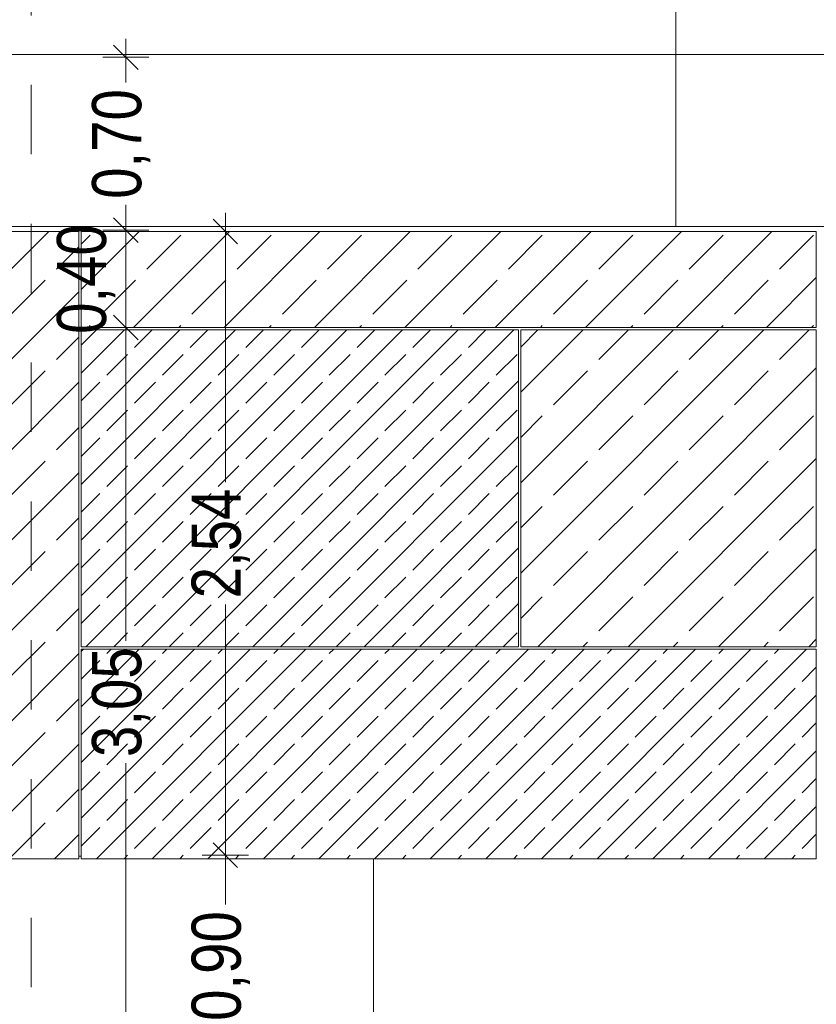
# Model space of a CAD drawing. Header units: millimetres. Extents: x 52659 to 1698020, y -10054 to 104697.
# Tile 12 of 256: x 135472 to 138712, y 11656 to 15659. Entities that reach past the tile are written whole.
import ezdxf

# ---------------------------------------------------------------- set-up
doc = ezdxf.new("R2010")
doc.units = ezdxf.units.MM
doc.header["$MEASUREMENT"] = 0
doc.linetypes.add('Traits', pattern=[564.444447, 282.222223, -282.222223])
for name, color, linetype in [('02-04 CASSETTES CLAIRES', 7, 'Continuous'), ('02-04 CASSETTES FONCEES', 7, 'Continuous'), ('02-04 Mur.Construction', 7, 'Continuous'), ('05-02 Cotation 200ème 100ème.Cotations', 7, 'Continuous'), ('08-01 2D Dessin général.2D', 7, 'Continuous')]:
    doc.layers.add(name, color=color, linetype=linetype)
doc.styles.add('STYLE_GENERE_3', font='ARIALN.TTF')
doc.dimstyles.new('STYLE_GENERE__1', dxfattribs={"dimtxt": 200, "dimasz": 95, "dimexe": 0.18, "dimexo": 100, "dimgap": 0, "dimtad": 0, "dimlfac": 0.001, "dimzin": 0, "dimdsep": 46, "dimtxsty": 'STYLE_GENERE_3', "dimblk": 'ARROWHEAD_6', "dimblk1": 'ARROWHEAD_6', "dimblk2": 'ARROWHEAD_6', "dimcen": 0.09, "dimclrd": 7, "dimclre": 7, "dimclrt": 7, "dimazin": 0, "dimtfac": 1, "dimtdec": 4, "dimtmove": 2, "dimatfit": 3, "dimfxl": 1, "dimtolj": 1, "dimtzin": 0, "dimarcsym": 0})
doc.dimstyles.new('STYLE_GENERE__2', dxfattribs={"dimtxt": 200, "dimasz": 95, "dimexe": 0.18, "dimexo": 100, "dimgap": 0, "dimtad": 0, "dimlfac": 0.001, "dimzin": 0, "dimdsep": 46, "dimtxsty": 'STYLE_GENERE_3', "dimblk": 'ARROWHEAD_6', "dimblk1": 'ARROWHEAD_6', "dimblk2": 'ARROWHEAD_6', "dimcen": 0.09, "dimclrd": 7, "dimclre": 7, "dimclrt": 7, "dimazin": 0, "dimtfac": 1, "dimtdec": 4, "dimtmove": 0, "dimatfit": 3, "dimfxl": 1, "dimtolj": 1, "dimtzin": 0, "dimarcsym": 0})

# ---------------------------------------------------------------- blocks, each defined once
blk = doc.blocks.new('Élément de coupe_235_1', base_point=(131932.7, 5158.1))
at = {"layer": '02-04 Mur.Construction', "color": 7, "linetype": 'Continuous', "lineweight": 9}
blk.add_line((135722.5, 12258.1), (135712.5, 12258.1), dxfattribs=at)
blk = doc.blocks.new('Élément de coupe_236_1', base_point=(131932.7, 5158.1))
at = {"layer": '02-04 Mur.Construction', "color": 7, "linetype": 'Continuous', "lineweight": 9}
for p, q in [((220582.7, 15518.1), (134892.7, 15518.1)), ((220582.7, 14818.1), (134892.7, 14818.1))]:
    blk.add_line(p, q, dxfattribs=at)
blk = doc.blocks.new('Élément de coupe_363_1', base_point=(131932.7, 5158.1))
at = {"layer": '02-04 CASSETTES FONCEES', "color": 7, "linetype": 'Continuous', "lineweight": 9}
for p, q in [((135722.5, 12412.2), (136410.4, 13100.1)), ((135722.5, 12638.5), (136184.1, 13100.1)), ((135722.5, 12864.8), (135957.8, 13100.1)), ((135722.5, 13091), (135731.5, 13100.1)), ((135722.5, 13100.1), (135722.5, 12248.1)), ((138712.5, 13100.1), (135722.5, 13100.1)), ((135784.6, 12248.1), (136636.6, 13100.1)), ((135826.7, 13082.1), (135844.7, 13100.1)), ((136010.9, 12248.1), (136862.9, 13100.1)), ((136053, 13082.1), (136071, 13100.1)), ((136237.2, 12248.1), (137089.2, 13100.1)), ((136279.2, 13082.1), (136297.2, 13100.1)), ((136463.5, 12248.1), (137315.5, 13100.1)), ((136505.5, 13082.1), (136523.5, 13100.1)), ((136689.7, 12248.1), (137541.7, 13100.1)), ((136731.8, 13082.1), (136749.8, 13100.1)), ((136916, 12248.1), (137768, 13100.1)), ((136958.1, 13082.1), (136976, 13100.1)), ((137142.3, 12248.1), (137994.3, 13100.1)), ((137184.3, 13082.1), (137202.3, 13100.1)), ((137368.6, 12248.1), (138220.6, 13100.1)), ((137410.6, 13082.1), (137428.6, 13100.1)), ((137594.8, 12248.1), (138446.8, 13100.1)), ((137636.9, 13082.1), (137654.9, 13100.1)), ((137821.1, 12248.1), (138673.1, 13100.1)), ((137863.2, 13082.1), (137881.1, 13100.1)), ((138089.4, 13082.1), (138107.4, 13100.1)), ((138315.7, 13082.1), (138333.7, 13100.1)), ((138542, 13082.1), (138560, 13100.1)), ((138712.5, 12248.1), (138712.5, 13100.1)), ((135722.5, 12977.9), (135798.4, 13053.8)), ((135939.8, 12969), (136024.7, 13053.8)), ((136166.1, 12969), (136251, 13053.8)), ((136392.4, 12969), (136477.2, 13053.8)), ((136618.7, 12969), (136703.5, 13053.8)), ((136844.9, 12969), (136929.8, 13053.8)), ((137071.2, 12969), (137156.1, 13053.8)), ((137297.5, 12969), (137382.3, 13053.8)), ((137523.8, 12969), (137608.6, 13053.8)), ((137750, 12969), (137834.9, 13053.8)), ((137976.3, 12969), (138061.2, 13053.8)), ((138202.6, 12969), (138287.4, 13053.8)), ((138428.9, 12969), (138513.7, 13053.8)), ((138655.1, 12969), (138712.5, 13026.3)), ((135826.7, 12855.8), (135911.6, 12940.7)), ((136053, 12855.8), (136137.8, 12940.7)), ((136279.2, 12855.8), (136364.1, 12940.7)), ((136505.5, 12855.8), (136590.4, 12940.7)), ((136731.8, 12855.8), (136816.6, 12940.7)), ((136958.1, 12855.8), (137042.9, 12940.7)), ((137184.3, 12855.8), (137269.2, 12940.7)), ((137410.6, 12855.8), (137495.5, 12940.7)), ((137636.9, 12855.8), (137721.7, 12940.7)), ((137863.2, 12855.8), (137948, 12940.7)), ((138089.4, 12855.8), (138174.3, 12940.7)), ((138315.7, 12855.8), (138400.6, 12940.7)), ((138542, 12855.8), (138626.8, 12940.7)), ((138047.4, 12248.1), (138712.5, 12913.2)), ((135722.5, 12751.6), (135798.4, 12827.5)), ((135939.8, 12742.7), (136024.7, 12827.5)), ((136166.1, 12742.7), (136251, 12827.5)), ((136392.4, 12742.7), (136477.2, 12827.5)), ((136618.7, 12742.7), (136703.5, 12827.5)), ((136844.9, 12742.7), (136929.8, 12827.5)), ((137071.2, 12742.7), (137156.1, 12827.5)), ((137297.5, 12742.7), (137382.3, 12827.5)), ((137523.8, 12742.7), (137608.6, 12827.5)), ((137750, 12742.7), (137834.9, 12827.5)), ((137976.3, 12742.7), (138061.2, 12827.5)), ((138202.6, 12742.7), (138287.4, 12827.5)), ((138428.9, 12742.7), (138513.7, 12827.5)), ((138655.1, 12742.7), (138712.5, 12800)), ((135826.7, 12629.5), (135911.6, 12714.4)), ((136053, 12629.5), (136137.8, 12714.4)), ((136279.2, 12629.5), (136364.1, 12714.4)), ((136505.5, 12629.5), (136590.4, 12714.4)), ((136731.8, 12629.5), (136816.6, 12714.4)), ((136958.1, 12629.5), (137042.9, 12714.4)), ((137184.3, 12629.5), (137269.2, 12714.4)), ((137410.6, 12629.5), (137495.5, 12714.4)), ((137636.9, 12629.5), (137721.7, 12714.4)), ((137863.2, 12629.5), (137948, 12714.4)), ((138089.4, 12629.5), (138174.3, 12714.4)), ((138315.7, 12629.5), (138400.6, 12714.4)), ((138542, 12629.5), (138626.8, 12714.4)), ((138273.7, 12248.1), (138712.5, 12686.9)), ((135722.5, 12525.3), (135798.4, 12601.3)), ((135939.8, 12516.4), (136024.7, 12601.3)), ((136166.1, 12516.4), (136251, 12601.3)), ((136392.4, 12516.4), (136477.2, 12601.3)), ((136618.7, 12516.4), (136703.5, 12601.3)), ((136844.9, 12516.4), (136929.8, 12601.3)), ((137071.2, 12516.4), (137156.1, 12601.3)), ((137297.5, 12516.4), (137382.3, 12601.3)), ((137523.8, 12516.4), (137608.6, 12601.3)), ((137750, 12516.4), (137834.9, 12601.3)), ((137976.3, 12516.4), (138061.2, 12601.3)), ((138202.6, 12516.4), (138287.4, 12601.3)), ((138428.9, 12516.4), (138513.7, 12601.3)), ((138655.1, 12516.4), (138712.5, 12573.8)), ((135826.7, 12403.3), (135911.6, 12488.1)), ((136053, 12403.3), (136137.8, 12488.1)), ((136279.2, 12403.3), (136364.1, 12488.1)), ((136505.5, 12403.3), (136590.4, 12488.1)), ((136731.8, 12403.3), (136816.6, 12488.1)), ((136958.1, 12403.3), (137042.9, 12488.1)), ((137184.3, 12403.3), (137269.2, 12488.1)), ((137410.6, 12403.3), (137495.5, 12488.1)), ((137636.9, 12403.3), (137721.7, 12488.1)), ((137863.2, 12403.3), (137948, 12488.1)), ((138089.4, 12403.3), (138174.3, 12488.1)), ((138315.7, 12403.3), (138400.6, 12488.1)), ((138499.9, 12248.1), (138712.5, 12460.6)), ((138542, 12403.3), (138626.8, 12488.1)), ((135722.5, 12299.1), (135798.4, 12375)), ((135939.8, 12290.1), (136024.7, 12375)), ((136166.1, 12290.1), (136251, 12375)), ((136392.4, 12290.1), (136477.2, 12375)), ((136618.7, 12290.1), (136703.5, 12375)), ((136844.9, 12290.1), (136929.8, 12375)), ((137071.2, 12290.1), (137156.1, 12375)), ((137297.5, 12290.1), (137382.3, 12375)), ((137523.8, 12290.1), (137608.6, 12375)), ((137750, 12290.1), (137834.9, 12375)), ((137976.3, 12290.1), (138061.2, 12375)), ((138202.6, 12290.1), (138287.4, 12375)), ((138428.9, 12290.1), (138513.7, 12375)), ((138655.1, 12290.1), (138712.5, 12347.5)), ((135897.8, 12248.1), (135911.6, 12261.8)), ((136124, 12248.1), (136137.8, 12261.8)), ((136350.3, 12248.1), (136364.1, 12261.8)), ((136576.6, 12248.1), (136590.4, 12261.8)), ((136802.9, 12248.1), (136816.6, 12261.8)), ((137029.1, 12248.1), (137042.9, 12261.8)), ((137255.4, 12248.1), (137269.2, 12261.8)), ((137481.7, 12248.1), (137495.5, 12261.8)), ((137708, 12248.1), (137721.7, 12261.8)), ((137934.2, 12248.1), (137948, 12261.8)), ((138160.5, 12248.1), (138174.3, 12261.8)), ((138386.8, 12248.1), (138400.6, 12261.8)), ((138613.1, 12248.1), (138626.8, 12261.8)), ((135722.5, 12248.1), (138712.5, 12248.1))]:
    blk.add_line(p, q, dxfattribs=at)
blk = doc.blocks.new('Élément de coupe_364_1', base_point=(131932.7, 5158.1))
at = {"layer": '02-04 CASSETTES FONCEES', "color": 7, "linetype": 'Continuous', "lineweight": 9}
for p, q in [((135722.5, 13317.3), (136803.3, 14398.1)), ((135722.5, 13543.6), (136577, 14398.1)), ((135722.5, 13769.8), (136350.7, 14398.1)), ((135722.5, 13996.1), (136124.4, 14398.1)), ((135722.5, 14222.4), (135898.2, 14398.1)), ((135722.5, 14335.5), (135785, 14398.1)), ((135722.5, 14398.1), (135722.5, 13110.1)), ((137501.6, 14398.1), (135722.5, 14398.1)), ((135741.5, 13110.1), (137029.5, 14398.1)), ((135939.8, 14326.6), (136011.3, 14398.1)), ((135967.8, 13110.1), (137255.8, 14398.1)), ((136166.1, 14326.6), (136237.6, 14398.1)), ((136194.1, 13110.1), (137482.1, 14398.1)), ((136392.4, 14326.6), (136463.9, 14398.1)), ((136618.7, 14326.6), (136690.1, 14398.1)), ((136844.9, 14326.6), (136916.4, 14398.1)), ((137071.2, 14326.6), (137142.7, 14398.1)), ((137297.5, 14326.6), (137369, 14398.1)), ((137501.6, 13110.1), (137501.6, 14398.1)), ((135826.7, 14213.5), (135911.6, 14298.3)), ((136053, 14213.5), (136137.8, 14298.3)), ((136279.2, 14213.5), (136364.1, 14298.3)), ((136505.5, 14213.5), (136590.4, 14298.3)), ((136731.8, 14213.5), (136816.6, 14298.3)), ((136958.1, 14213.5), (137042.9, 14298.3)), ((137184.3, 14213.5), (137269.2, 14298.3)), ((137410.6, 14213.5), (137495.5, 14298.3)), ((135722.5, 14109.3), (135798.4, 14185.2)), ((135939.8, 14100.3), (136024.7, 14185.2)), ((136166.1, 14100.3), (136251, 14185.2)), ((136392.4, 14100.3), (136477.2, 14185.2)), ((136420.4, 13110.1), (137501.6, 14191.3)), ((136618.7, 14100.3), (136703.5, 14185.2)), ((136844.9, 14100.3), (136929.8, 14185.2)), ((137071.2, 14100.3), (137156.1, 14185.2)), ((137297.5, 14100.3), (137382.3, 14185.2)), ((135826.7, 13987.2), (135911.6, 14072)), ((136053, 13987.2), (136137.8, 14072)), ((136279.2, 13987.2), (136364.1, 14072)), ((136505.5, 13987.2), (136590.4, 14072)), ((136731.8, 13987.2), (136816.6, 14072)), ((136958.1, 13987.2), (137042.9, 14072)), ((137184.3, 13987.2), (137269.2, 14072)), ((137410.6, 13987.2), (137495.5, 14072)), ((135722.5, 13883), (135798.4, 13958.9)), ((135939.8, 13874.1), (136024.7, 13958.9)), ((136166.1, 13874.1), (136251, 13958.9)), ((136392.4, 13874.1), (136477.2, 13958.9)), ((136618.7, 13874.1), (136703.5, 13958.9)), ((136646.6, 13110.1), (137501.6, 13965)), ((136844.9, 13874.1), (136929.8, 13958.9)), ((137071.2, 13874.1), (137156.1, 13958.9)), ((137297.5, 13874.1), (137382.3, 13958.9)), ((135826.7, 13760.9), (135911.6, 13845.8)), ((136053, 13760.9), (136137.8, 13845.8)), ((136279.2, 13760.9), (136364.1, 13845.8)), ((136505.5, 13760.9), (136590.4, 13845.8)), ((136731.8, 13760.9), (136816.6, 13845.8)), ((136958.1, 13760.9), (137042.9, 13845.8)), ((137184.3, 13760.9), (137269.2, 13845.8)), ((137410.6, 13760.9), (137495.5, 13845.8)), ((135722.5, 13656.7), (135798.4, 13732.6)), ((135939.8, 13647.8), (136024.7, 13732.6)), ((136166.1, 13647.8), (136251, 13732.6)), ((136392.4, 13647.8), (136477.2, 13732.6)), ((136618.7, 13647.8), (136703.5, 13732.6)), ((136844.9, 13647.8), (136929.8, 13732.6)), ((136872.9, 13110.1), (137501.6, 13738.7)), ((137071.2, 13647.8), (137156.1, 13732.6)), ((137297.5, 13647.8), (137382.3, 13732.6)), ((135826.7, 13534.6), (135911.6, 13619.5)), ((136053, 13534.6), (136137.8, 13619.5)), ((136279.2, 13534.6), (136364.1, 13619.5)), ((136505.5, 13534.6), (136590.4, 13619.5)), ((136731.8, 13534.6), (136816.6, 13619.5)), ((136958.1, 13534.6), (137042.9, 13619.5)), ((137184.3, 13534.6), (137269.2, 13619.5)), ((137410.6, 13534.6), (137495.5, 13619.5)), ((135722.5, 13430.4), (135798.4, 13506.4)), ((135939.8, 13421.5), (136024.7, 13506.4)), ((136166.1, 13421.5), (136251, 13506.4)), ((136392.4, 13421.5), (136477.2, 13506.4)), ((136618.7, 13421.5), (136703.5, 13506.4)), ((136844.9, 13421.5), (136929.8, 13506.4)), ((137071.2, 13421.5), (137156.1, 13506.4)), ((137099.2, 13110.1), (137501.6, 13512.5)), ((137297.5, 13421.5), (137382.3, 13506.4)), ((135826.7, 13308.4), (135911.6, 13393.2)), ((136053, 13308.4), (136137.8, 13393.2)), ((136279.2, 13308.4), (136364.1, 13393.2)), ((136505.5, 13308.4), (136590.4, 13393.2)), ((136731.8, 13308.4), (136816.6, 13393.2)), ((136958.1, 13308.4), (137042.9, 13393.2)), ((137184.3, 13308.4), (137269.2, 13393.2)), ((137410.6, 13308.4), (137495.5, 13393.2)), ((135722.5, 13204.2), (135798.4, 13280.1)), ((135939.8, 13195.2), (136024.7, 13280.1)), ((136166.1, 13195.2), (136251, 13280.1)), ((136392.4, 13195.2), (136477.2, 13280.1)), ((136618.7, 13195.2), (136703.5, 13280.1)), ((136844.9, 13195.2), (136929.8, 13280.1)), ((137071.2, 13195.2), (137156.1, 13280.1)), ((137297.5, 13195.2), (137382.3, 13280.1)), ((137325.5, 13110.1), (137501.6, 13286.2)), ((135854.7, 13110.1), (135911.6, 13166.9)), ((136081, 13110.1), (136137.8, 13166.9)), ((136307.2, 13110.1), (136364.1, 13166.9)), ((136533.5, 13110.1), (136590.4, 13166.9)), ((136759.8, 13110.1), (136816.6, 13166.9)), ((136986, 13110.1), (137042.9, 13166.9)), ((137212.3, 13110.1), (137269.2, 13166.9)), ((137438.6, 13110.1), (137495.5, 13166.9)), ((135722.5, 13110.1), (137501.6, 13110.1))]:
    blk.add_line(p, q, dxfattribs=at)
blk = doc.blocks.new('Élément de coupe_365_1', base_point=(131932.7, 5158.1))
at = {"layer": '02-04 CASSETTES CLAIRES', "color": 7, "linetype": 'Continuous', "lineweight": 9}
for p, q in [((137510.6, 13409.1), (138499.6, 14398.1)), ((137510.6, 13776.8), (138131.9, 14398.1)), ((137510.6, 14144.5), (137764.2, 14398.1)), ((137510.6, 14328.3), (137580.3, 14398.1)), ((137510.6, 14398.1), (137510.6, 13110.1)), ((138712.5, 14398.1), (137510.6, 14398.1)), ((137827.8, 14277.9), (137948, 14398.1)), ((138195.5, 14277.9), (138315.7, 14398.1)), ((138563.2, 14277.9), (138683.4, 14398.1)), ((138712.5, 13110.1), (138712.5, 14398.1)), ((137579.3, 13110.1), (138712.5, 14243.3)), ((137644, 14094), (137781.9, 14231.9)), ((138011.7, 14094), (138149.5, 14231.9)), ((138379.4, 14094), (138517.2, 14231.9)), ((137510.6, 13960.6), (137598, 14048)), ((137827.8, 13910.2), (137965.7, 14048)), ((138195.5, 13910.2), (138333.4, 14048)), ((138563.2, 13910.2), (138701.1, 14048)), ((137644, 13726.3), (137781.9, 13864.2)), ((137947, 13110.1), (138712.5, 13875.6)), ((138011.7, 13726.3), (138149.5, 13864.2)), ((138379.4, 13726.3), (138517.2, 13864.2)), ((137510.6, 13592.9), (137598, 13680.4)), ((137827.8, 13542.5), (137965.7, 13680.4)), ((138195.5, 13542.5), (138333.4, 13680.4)), ((138563.2, 13542.5), (138701.1, 13680.4)), ((137644, 13358.6), (137781.9, 13496.5)), ((138011.7, 13358.6), (138149.5, 13496.5)), ((138314.7, 13110.1), (138712.5, 13507.9)), ((138379.4, 13358.6), (138517.2, 13496.5)), ((137510.6, 13225.2), (137598, 13312.7)), ((137827.8, 13174.8), (137965.7, 13312.7)), ((138195.5, 13174.8), (138333.4, 13312.7)), ((138563.2, 13174.8), (138701.1, 13312.7)), ((138682.4, 13110.1), (138712.5, 13140.2)), ((137510.6, 13110.1), (138712.5, 13110.1)), ((137763.1, 13110.1), (137781.9, 13128.8)), ((138130.8, 13110.1), (138149.5, 13128.8)), ((138498.5, 13110.1), (138517.2, 13128.8))]:
    blk.add_line(p, q, dxfattribs=at)
blk = doc.blocks.new('Élément de coupe_367_1', base_point=(131932.7, 5158.1))
at = {"layer": '02-04 CASSETTES CLAIRES', "color": 7, "linetype": 'Continuous', "lineweight": 9}
for p, q in [((135722.5, 14562.6), (135958, 14798.1)), ((135722.5, 14798.1), (135722.5, 14408.3)), ((138712.5, 14798.1), (135722.5, 14798.1)), ((135722.5, 14746.4), (135759.5, 14783.4)), ((135935.9, 14408.3), (136325.7, 14798.1)), ((135989.3, 14645.6), (136127.2, 14783.4)), ((136303.6, 14408.3), (136693.4, 14798.1)), ((136357, 14645.6), (136494.9, 14783.4)), ((136671.3, 14408.3), (137061.1, 14798.1)), ((136724.7, 14645.6), (136862.6, 14783.4)), ((137039, 14408.3), (137428.8, 14798.1)), ((137092.4, 14645.6), (137230.3, 14783.4)), ((137406.7, 14408.3), (137796.5, 14798.1)), ((137460.1, 14645.6), (137598, 14783.4)), ((137774.4, 14408.3), (138164.2, 14798.1)), ((137827.8, 14645.6), (137965.7, 14783.4)), ((138142.1, 14408.3), (138531.9, 14798.1)), ((138195.5, 14645.6), (138333.4, 14783.4)), ((138563.2, 14645.6), (138701.1, 14783.4)), ((138712.5, 14408.3), (138712.5, 14798.1)), ((135805.5, 14461.7), (135943.4, 14599.6)), ((136173.2, 14461.7), (136311.1, 14599.6)), ((136540.9, 14461.7), (136678.8, 14599.6)), ((136908.6, 14461.7), (137046.5, 14599.6)), ((137276.3, 14461.7), (137414.2, 14599.6)), ((137644, 14461.7), (137781.9, 14599.6)), ((138011.7, 14461.7), (138149.5, 14599.6)), ((138379.4, 14461.7), (138517.2, 14599.6)), ((138509.8, 14408.3), (138712.5, 14611)), ((135752, 14408.3), (135759.5, 14415.7)), ((136119.7, 14408.3), (136127.2, 14415.7)), ((136487.4, 14408.3), (136494.9, 14415.7)), ((136855.1, 14408.3), (136862.6, 14415.7)), ((137222.8, 14408.3), (137230.3, 14415.7)), ((137590.5, 14408.3), (137598, 14415.7)), ((137958.2, 14408.3), (137965.7, 14415.7)), ((138325.9, 14408.3), (138333.4, 14415.7)), ((138693.6, 14408.3), (138701.1, 14415.7)), ((135722.5, 14408.3), (138712.5, 14408.3))]:
    blk.add_line(p, q, dxfattribs=at)
blk = doc.blocks.new('Élément de coupe_368_1', base_point=(131932.7, 5158.1))
at = {"layer": '02-04 CASSETTES CLAIRES', "color": 7, "linetype": 'Continuous', "lineweight": 9}
for p, q in [((134854.6, 14062.4), (135590.8, 14798.6)), ((134854.6, 14430.1), (135223.1, 14798.6)), ((134854.6, 14797.8), (134855.4, 14798.6)), ((134854.6, 14798.6), (134854.6, 12248.1)), ((135712.5, 14798.6), (134854.6, 14798.6)), ((134886.3, 14645.6), (135024.1, 14783.4)), ((135253.9, 14645.6), (135391.8, 14783.4)), ((135712.5, 12248.1), (135712.5, 14798.6)), ((135621.6, 14645.6), (135712.5, 14736.4)), ((135070.1, 14461.7), (135208, 14599.6)), ((135437.8, 14461.7), (135575.7, 14599.6)), ((134854.6, 13694.7), (135712.5, 14552.6)), ((134886.3, 14277.9), (135024.1, 14415.7)), ((135253.9, 14277.9), (135391.8, 14415.7)), ((135621.6, 14277.9), (135712.5, 14368.7)), ((135070.1, 14094), (135208, 14231.9)), ((135437.8, 14094), (135575.7, 14231.9)), ((134854.6, 13327), (135712.5, 14184.9)), ((134886.3, 13910.2), (135024.1, 14048)), ((135253.9, 13910.2), (135391.8, 14048)), ((135621.6, 13910.2), (135712.5, 14001)), ((135070.1, 13726.3), (135208, 13864.2)), ((135437.8, 13726.3), (135575.7, 13864.2)), ((134854.6, 12959.3), (135712.5, 13817.2)), ((134886.3, 13542.5), (135024.1, 13680.4)), ((135253.9, 13542.5), (135391.8, 13680.4)), ((135621.6, 13542.5), (135712.5, 13633.3)), ((135070.1, 13358.6), (135208, 13496.5)), ((135437.8, 13358.6), (135575.7, 13496.5)), ((134854.6, 12591.6), (135712.5, 13449.5)), ((134886.3, 13174.8), (135024.1, 13312.7)), ((135253.9, 13174.8), (135391.8, 13312.7)), ((135621.6, 13174.8), (135712.5, 13265.6)), ((135070.1, 12990.9), (135208, 13128.8)), ((135437.8, 12990.9), (135575.7, 13128.8)), ((134878.8, 12248.1), (135712.5, 13081.8)), ((134886.3, 12807.1), (135024.1, 12945)), ((135253.9, 12807.1), (135391.8, 12945)), ((135621.6, 12807.1), (135712.5, 12897.9)), ((135070.1, 12623.2), (135208, 12761.1)), ((135437.8, 12623.2), (135575.7, 12761.1)), ((135246.5, 12248.1), (135712.5, 12714.1)), ((134886.3, 12439.4), (135024.1, 12577.3)), ((135253.9, 12439.4), (135391.8, 12577.3)), ((135621.6, 12439.4), (135712.5, 12530.2)), ((135070.1, 12255.5), (135208, 12393.4)), ((135437.8, 12255.5), (135575.7, 12393.4)), ((135614.2, 12248.1), (135712.5, 12346.4)), ((134854.6, 12248.1), (135712.5, 12248.1))]:
    blk.add_line(p, q, dxfattribs=at)
blk = doc.blocks.new('*D764', base_point=(131932.7, 5158.1))
at = {"layer": '05-02 Cotation 200ème 100ème.Cotations', "color": 7, "linetype": 'Continuous', "lineweight": 25, "transparency": 16777216}
for p, q in [((135853.9, 14458.1), (135953.9, 14358.1)), ((135853.9, 11412.6), (135953.9, 11312.6))]:
    blk.add_line(p, q, dxfattribs=at)
at = {"layer": '05-02 Cotation 200ème 100ème.Cotations', "color": 7, "linetype": 'Continuous', "lineweight": 13, "transparency": 16777216}
for p, q in [((135997.7, 14408.1), (135810.2, 14408.1)), ((135903.9, 13134.2), (135903.9, 14408.1)), ((135903.9, 11362.6), (135903.9, 12636.5)), ((135997.7, 11362.6), (135810.2, 11362.6))]:
    blk.add_line(p, q, dxfattribs=at)
at = {"layer": '05-02 Cotation 200ème 100ème.Cotations', "color": 7, "lineweight": 9, "transparency": 16777216, "char_height": 200, "attachment_point": 7, "rotation": 90, "style": 'STYLE_GENERE_3'}
for s, insert in [('\\A1;0,40', (135861, 14381.8)), ('\\A1;3,05', (136003.9, 12661.3))]:
    blk.add_mtext(s, dxfattribs=dict(at, insert=insert))
blk = doc.blocks.new('ARROWHEAD_6')
at = {"color": 0, "linetype": 'Continuous', "lineweight": 0}
for p, q in [((-0.5, -0.5), (0.5, 0.5)), ((0, 0), (-1, 0))]:
    blk.add_line(p, q, dxfattribs=at)
blk = doc.blocks.new('*D765', base_point=(131932.7, 5158.1))
at = {"layer": '05-02 Cotation 200ème 100ème.Cotations', "color": 7, "linetype": 'Continuous', "lineweight": 25, "transparency": 16777216}
for p, q in [((135853.9, 14853.5), (135953.9, 14753.5)), ((135853.9, 14458.1), (135953.9, 14358.1))]:
    blk.add_line(p, q, dxfattribs=at)
at = {"layer": '05-02 Cotation 200ème 100ème.Cotations', "color": 7, "linetype": 'Continuous', "lineweight": 13, "transparency": 16777216}
for p, q in [((135997.7, 14803.5), (135810.2, 14803.5)), ((135903.9, 14408.1), (135903.9, 14803.5)), ((135997.7, 14408.1), (135810.2, 14408.1))]:
    blk.add_line(p, q, dxfattribs=at)
blk = doc.blocks.new('*D766', base_point=(131932.7, 5158.1))
at = {"layer": '05-02 Cotation 200ème 100ème.Cotations', "color": 7, "linetype": 'Continuous', "lineweight": 13, "transparency": 16777216}
for p, q in [((135903.9, 15506.3), (135903.9, 15581.3)), ((135997.7, 15506.3), (135810.2, 15506.3)), ((135903.9, 15403.7), (135903.9, 15506.3)), ((135903.9, 14803.5), (135903.9, 14906)), ((135997.7, 14803.5), (135810.2, 14803.5))]:
    blk.add_line(p, q, dxfattribs=at)
at = {"layer": '05-02 Cotation 200ème 100ème.Cotations', "color": 7, "linetype": 'Continuous', "lineweight": 25, "transparency": 16777216}
for p, q in [((135953.9, 15456.3), (135853.9, 15556.3)), ((135853.9, 14853.5), (135953.9, 14753.5))]:
    blk.add_line(p, q, dxfattribs=at)
at = {"layer": '05-02 Cotation 200ème 100ème.Cotations', "color": 7, "lineweight": 9, "transparency": 16777216, "insert": (136003.9, 14930.9), "char_height": 200, "attachment_point": 7, "rotation": 90, "style": 'STYLE_GENERE_3'}
blk.add_mtext('\\A1;0,70', dxfattribs=at)
blk = doc.blocks.new('*D769', base_point=(131932.7, 5158.1))
at = {"layer": '05-02 Cotation 200ème 100ème.Cotations', "color": 7, "linetype": 'Continuous', "lineweight": 25, "transparency": 16777216}
for p, q in [((136258.9, 12312.6), (136358.9, 12212.6)), ((136258.9, 11412.6), (136358.9, 11312.6))]:
    blk.add_line(p, q, dxfattribs=at)
at = {"layer": '05-02 Cotation 200ème 100ème.Cotations', "color": 7, "linetype": 'Continuous', "lineweight": 13, "transparency": 16777216}
for p, q in [((136402.6, 12262.6), (136215.1, 12262.6)), ((136308.9, 12061.5), (136308.9, 12262.6)), ((136308.9, 11362.6), (136308.9, 11563.7)), ((136402.6, 11362.6), (136215.1, 11362.6))]:
    blk.add_line(p, q, dxfattribs=at)
at = {"layer": '05-02 Cotation 200ème 100ème.Cotations', "color": 7, "lineweight": 9, "transparency": 16777216, "insert": (136408.9, 11588.6), "char_height": 200, "attachment_point": 7, "rotation": 90, "style": 'STYLE_GENERE_3'}
blk.add_mtext('\\A1;0,90', dxfattribs=at)
blk = doc.blocks.new('*D770', base_point=(131932.7, 5158.1))
at = {"layer": '05-02 Cotation 200ème 100ème.Cotations', "color": 7, "linetype": 'Continuous', "lineweight": 13, "transparency": 16777216}
for p, q in [((136308.9, 14798.6), (136308.9, 14873.6)), ((136402.6, 14798.6), (136215.1, 14798.6)), ((136308.9, 13779.4), (136308.9, 14798.6)), ((136308.9, 12262.6), (136308.9, 13281.7)), ((136402.6, 12262.6), (136215.1, 12262.6))]:
    blk.add_line(p, q, dxfattribs=at)
at = {"layer": '05-02 Cotation 200ème 100ème.Cotations', "color": 7, "linetype": 'Continuous', "lineweight": 25, "transparency": 16777216}
for p, q in [((136358.9, 14748.6), (136258.9, 14848.6)), ((136258.9, 12312.6), (136358.9, 12212.6))]:
    blk.add_line(p, q, dxfattribs=at)
at = {"layer": '05-02 Cotation 200ème 100ème.Cotations', "color": 7, "lineweight": 9, "transparency": 16777216, "insert": (136408.9, 13306.6), "char_height": 200, "attachment_point": 7, "rotation": 90, "style": 'STYLE_GENERE_3'}
blk.add_mtext('\\A1;2,54', dxfattribs=at)

msp = doc.modelspace()

# ---------------------------------------------------------------- linework, layer by layer
at = {"layer": '08-01 2D Dessin général.2D', "color": 7, "linetype": 'Continuous', "lineweight": 9}
for p, q in [((138140.71, 14818.072), (138140.71, 17130.253)), ((136911.721, 11378.072), (136911.721, 12248.072))]:
    msp.add_line(p, q, dxfattribs=at)
at = {"layer": '08-01 2D Dessin général.2D', "color": 7, "linetype": 'Traits', "lineweight": 20}
msp.add_line((135519.103, 16523.072), (135519.103, 5158.072), dxfattribs=at)

# ---------------------------------------------------------------- block references
at = {"layer": '02-04 CASSETTES CLAIRES', "lineweight": 0}
for name in ['Élément de coupe_368_1', 'Élément de coupe_367_1', 'Élément de coupe_365_1']:
    msp.add_blockref(name, (131932.668, 5158.072), dxfattribs=at)
at = {"layer": '02-04 CASSETTES FONCEES', "lineweight": 0}
for name in ['Élément de coupe_364_1', 'Élément de coupe_363_1']:
    msp.add_blockref(name, (131932.668, 5158.072), dxfattribs=at)
at = {"layer": '02-04 Mur.Construction', "lineweight": 0}
for name in ['Élément de coupe_236_1', 'Élément de coupe_235_1']:
    msp.add_blockref(name, (131932.668, 5158.072), dxfattribs=at)

# ---------------------------------------------------------------- dimensions: what is measured, and where the dimension line sits
at = {"layer": '05-02 Cotation 200ème 100ème.Cotations', "color": 7, "linetype": 'Continuous', "lineweight": 13}
for base, p1, p2, dimstyle, picture, middle in [((135903.901, 15506.259), (221102.731, 14803.461), (221102.731, 15506.259), 'STYLE_GENERE__2', '*D766', (135903.901, 15190.624)), ((135903.901, 14408.072), (220897.887, 11362.595), (220602.668, 14408.072), 'STYLE_GENERE__2', '*D764', (135903.901, 12921.098)), ((136308.854, 14798.552), (135756.073, 12262.585), (135668.704, 14798.552), 'STYLE_GENERE__2', '*D770', (136308.854, 13566.332)), ((135903.901, 14803.461), (220602.668, 14408.072), (221102.731, 14803.461), 'STYLE_GENERE__1', '*D765', (135761.044, 14641.53)), ((136308.854, 12262.585), (135584.82, 11362.595), (135756.073, 12262.585), 'STYLE_GENERE__2', '*D769', (136308.854, 11848.354))]:
    dim = msp.add_linear_dim(base=base, p1=p1, p2=p2, angle=90, dimstyle=dimstyle, dxfattribs=at)
    dim.commit()
    dim.dimension.update_dxf_attribs({"geometry": picture, "text_midpoint": middle, "dimtype": 160, "text_rotation": 90})

doc.saveas('drawing.dxf')
